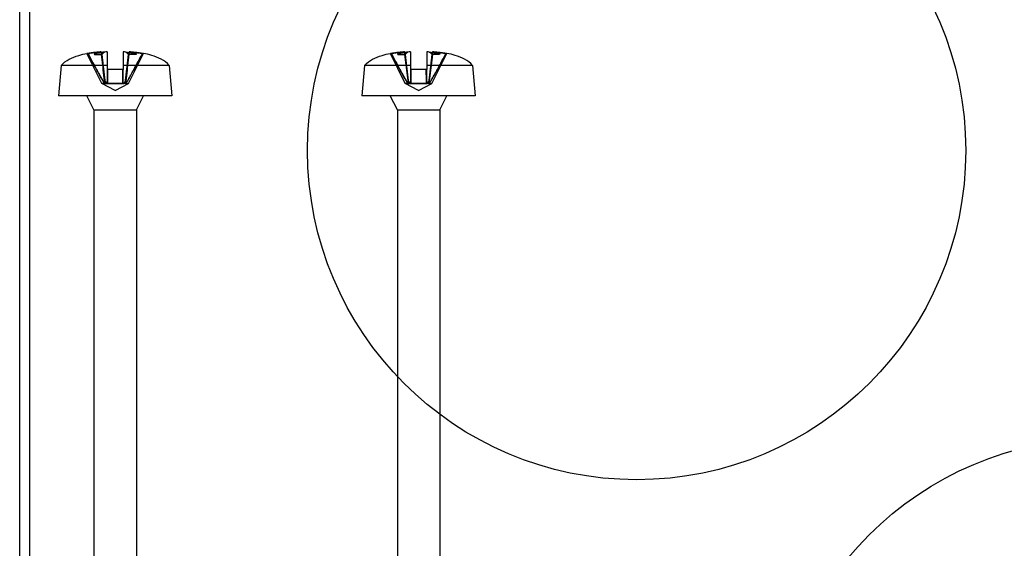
# Model space of a CAD drawing. Header units: millimetres. Extents: x 37 to 287, y 134 to 316.
# Tile 4 of 6: x 90 to 139, y 205 to 231. Entities that reach past the tile are written whole.
import ezdxf

# ---------------------------------------------------------------- set-up
doc = ezdxf.new("R2010")
doc.units = ezdxf.units.MM
doc.header["$LTSCALE"] = 29.133641
doc.layers.get('0').update_dxf_attribs({"linetype": 'CONTINUOUS'})

msp = doc.modelspace()

# ---------------------------------------------------------------- linework, layer by layer
at = {"color": 7}
for p, q in [((89.884, 174.563), (89.884, 257.562)), ((90.384, 175.562), (90.384, 254.062)), ((93.946, 227.878), (93.21, 229.356)), ((93.26, 229.356), (93.21, 229.356)), ((93.558, 229.345), (93.581, 229.312)), ((93.604, 229.345), (93.581, 229.312)), ((93.581, 229.312), (93.942, 229.312)), ((93.941, 229.312), (94.091, 228.016)), ((94.091, 228.016), (93.942, 229.312)), ((94.206, 229.432), (94.206, 228.562)), ((95.006, 229.432), (95.006, 228.562)), ((95.111, 227.864), (95.304, 229.432)), ((95.121, 228.015), (95.271, 229.312)), ((95.122, 228.016), (95.271, 229.312)), ((95.266, 227.878), (96.003, 229.356)), ((95.632, 229.312), (95.271, 229.312)), ((95.609, 229.345), (95.632, 229.312)), ((95.655, 229.345), (95.632, 229.312)), ((96.003, 229.356), (95.953, 229.356)), ((108.946, 227.878), (108.21, 229.356)), ((108.26, 229.356), (108.21, 229.356)), ((108.558, 229.345), (108.581, 229.312)), ((108.604, 229.345), (108.581, 229.312)), ((108.581, 229.312), (108.942, 229.312)), ((108.941, 229.312), (109.091, 228.016)), ((109.091, 228.016), (108.942, 229.312)), ((109.206, 229.432), (109.206, 228.562)), ((110.006, 229.432), (110.006, 228.562)), ((110.111, 227.864), (110.304, 229.432)), ((110.121, 228.015), (110.271, 229.312)), ((110.122, 228.016), (110.271, 229.312)), ((110.266, 227.878), (111.003, 229.356)), ((110.632, 229.312), (110.271, 229.312)), ((110.609, 229.345), (110.632, 229.312)), ((110.655, 229.345), (110.632, 229.312)), ((111.003, 229.356), (110.953, 229.356)), ((91.938, 228.762), (91.806, 227.262)), ((94.207, 228.762), (91.937, 228.762)), ((95.006, 228.562), (94.206, 228.562)), ((94.22, 228.562), (94.219, 227.866)), ((94.221, 227.868), (94.222, 228.562)), ((94.989, 228.562), (94.99, 227.865)), ((94.992, 227.864), (94.99, 228.562)), ((97.275, 228.762), (95.006, 228.762)), ((97.275, 228.762), (97.406, 227.262)), ((106.938, 228.762), (106.806, 227.262)), ((109.207, 228.762), (106.937, 228.762)), ((110.006, 228.562), (109.206, 228.562)), ((109.22, 228.562), (109.219, 227.866)), ((109.221, 227.868), (109.222, 228.562)), ((109.989, 228.562), (109.99, 227.865)), ((109.992, 227.864), (109.99, 228.562)), ((112.275, 228.762), (110.006, 228.762)), ((112.275, 228.762), (112.406, 227.262)), ((94.606, 227.527), (93.946, 227.878)), ((94.073, 227.878), (93.946, 227.878)), ((94.219, 227.877), (94.219, 227.866)), ((94.221, 227.868), (94.221, 227.877)), ((94.606, 227.527), (95.266, 227.878)), ((94.989, 227.877), (94.99, 227.865)), ((94.991, 227.877), (94.992, 227.864)), ((95.141, 227.877), (95.266, 227.878)), ((109.606, 227.527), (108.946, 227.878)), ((109.073, 227.878), (108.946, 227.878)), ((109.219, 227.877), (109.219, 227.866)), ((109.221, 227.868), (109.221, 227.877)), ((109.606, 227.527), (110.266, 227.878)), ((109.989, 227.877), (109.99, 227.865)), ((109.991, 227.877), (109.992, 227.864)), ((110.141, 227.877), (110.266, 227.878)), ((97.406, 227.262), (91.806, 227.262)), ((93.556, 226.562), (93.206, 227.262)), ((95.656, 226.562), (96.006, 227.262)), ((112.406, 227.262), (106.806, 227.262)), ((108.556, 226.562), (108.206, 227.262)), ((110.656, 226.562), (111.006, 227.262)), ((93.556, 226.562), (93.556, 202.262)), ((93.556, 226.562), (95.656, 226.562)), ((95.656, 226.562), (95.656, 202.262)), ((108.556, 226.562), (108.556, 202.262)), ((108.556, 226.562), (110.656, 226.562)), ((110.656, 226.562), (110.656, 202.262))]:
    msp.add_line(p, q, dxfattribs=at)
for centre in [(120.384, 224.562), (143.384, 194.062)]:
    msp.add_circle(centre, 16.269, dxfattribs=at)
for centre, radius, start, end in [((117.522, 234.171), 24.076, 191.367, 191.6432), ((116.814, 234.027), 23.354, 191.3614, 191.6462), ((149.024, 162.764), 86.388, 129.49646, 129.61491), ((147.311, 164.839), 83.697, 129.49512, 129.61739), ((94.535, 220.401), 9.037, 92.0876, 92.8935), ((94.529, 220.557), 8.881, 92.0805, 92.9001), ((94.677, 220.4), 9.038, 87.1075, 87.9124), ((94.685, 220.584), 8.853, 87.0983, 87.9205), ((40.18, 162.754), 86.4, 50.38511, 50.50357), ((42.025, 164.989), 83.502, 50.38251, 50.50506), ((71.691, 234.171), 24.075, 348.3568, 348.633), ((72.375, 234.031), 23.377, 348.3539, 348.6384), ((132.522, 234.171), 24.076, 191.367, 191.6432), ((131.814, 234.027), 23.354, 191.3614, 191.6462), ((164.024, 162.764), 86.388, 129.49646, 129.61491), ((162.311, 164.839), 83.697, 129.49512, 129.61739), ((109.535, 220.401), 9.037, 92.0876, 92.8935), ((109.529, 220.557), 8.881, 92.0805, 92.9001), ((109.677, 220.4), 9.038, 87.1075, 87.9124), ((109.685, 220.584), 8.853, 87.0983, 87.9205), ((55.18, 162.754), 86.4, 50.38511, 50.50357), ((57.025, 164.989), 83.502, 50.38251, 50.50506), ((86.691, 234.171), 24.075, 348.3568, 348.633), ((87.375, 234.031), 23.377, 348.3539, 348.6384)]:
    msp.add_arc(centre, radius, start, end, dxfattribs=at)
for points, knots in [([(91.938, 228.762), (92.053, 228.898), (92.328, 229.092), (92.766, 229.259), (93.07, 229.33), (93.21, 229.356)], [0, 0, 0, 0, 0.345765, 0.706356, 1, 1, 1, 1]), ([(93.26, 229.356), (93.335, 229.369), (93.482, 229.391), (93.698, 229.416), (93.84, 229.427), (93.909, 229.432)], [0, 0, 0, 0, 0.349118, 0.681955, 1, 1, 1, 1]), ([(93.909, 229.432), (93.838, 229.427), (93.696, 229.415), (93.479, 229.391), (93.333, 229.369), (93.26, 229.356)], [0, 0, 0, 0, 0.324814, 0.657235, 1, 1, 1, 1]), ([(93.26, 229.356), (93.353, 229.176), (93.534, 228.831), (93.801, 228.336), (93.98, 228.024), (94.071, 227.877)], [0, 0, 0, 0, 0.360218, 0.69308, 1, 1, 1, 1]), ([(94.073, 227.877), (93.982, 228.022), (93.803, 228.333), (93.536, 228.828), (93.354, 229.175), (93.26, 229.356)], [0, 0, 0, 0, 0.304086, 0.637262, 1, 1, 1, 1]), ([(93.918, 229.426), (93.875, 229.42), (93.791, 229.407), (93.671, 229.38), (93.594, 229.358), (93.558, 229.345)], [0, 0, 0, 0, 0.355158, 0.688273, 1, 1, 1, 1]), ([(93.604, 229.345), (93.599, 229.345), (93.589, 229.345), (93.573, 229.345), (93.563, 229.345), (93.558, 229.345)], [0, 0, 0, 0, 0.334163, 0.665837, 1, 1, 1, 1]), ([(93.604, 229.345), (93.656, 229.357), (93.761, 229.379), (93.92, 229.406), (94.026, 229.42), (94.079, 229.426)], [0, 0, 0, 0, 0.333669, 0.66619, 1, 1, 1, 1]), ([(94.079, 229.426), (94.026, 229.42), (93.92, 229.406), (93.761, 229.379), (93.656, 229.357), (93.604, 229.345)], [0, 0, 0, 0, 0.333797, 0.666338, 1, 1, 1, 1]), ([(93.909, 229.432), (93.931, 229.254), (93.974, 228.902), (94.038, 228.38), (94.08, 228.035), (94.101, 227.865)], [0, 0, 0, 0, 0.340488, 0.674113, 1, 1, 1, 1]), ([(93.909, 229.432), (93.911, 229.431), (93.914, 229.429), (93.917, 229.427), (93.918, 229.426)], [0, 0, 0, 0, 0.639789, 1, 1, 1, 1]), ([(93.918, 229.426), (93.917, 229.427), (93.914, 229.429), (93.911, 229.431), (93.909, 229.432)], [0, 0, 0, 0, 0.360011, 1, 1, 1, 1]), ([(94.101, 227.866), (94.079, 228.042), (94.035, 228.392), (93.972, 228.914), (93.93, 229.26), (93.909, 229.432)], [0, 0, 0, 0, 0.337484, 0.670619, 1, 1, 1, 1]), ([(95.304, 229.432), (95.282, 229.254), (95.238, 228.902), (95.174, 228.38), (95.132, 228.035), (95.111, 227.865)], [0, 0, 0, 0, 0.340488, 0.674113, 1, 1, 1, 1]), ([(95.133, 229.426), (95.187, 229.42), (95.293, 229.406), (95.451, 229.379), (95.556, 229.357), (95.608, 229.345)], [0, 0, 0, 0, 0.33379, 0.666329, 1, 1, 1, 1]), ([(95.141, 227.877), (95.237, 228.031), (95.42, 228.35), (95.686, 228.845), (95.863, 229.183), (95.953, 229.356)], [0, 0, 0, 0, 0.321096, 0.653892, 1, 1, 1, 1]), ([(95.143, 227.877), (95.233, 228.023), (95.411, 228.334), (95.678, 228.829), (95.859, 229.175), (95.953, 229.356)], [0, 0, 0, 0, 0.304569, 0.63775, 1, 1, 1, 1]), ([(95.294, 229.426), (95.295, 229.427), (95.298, 229.429), (95.301, 229.431), (95.304, 229.432)], [0, 0, 0, 0, 0.360521, 1, 1, 1, 1]), ([(95.304, 229.432), (95.301, 229.431), (95.298, 229.429), (95.295, 229.427), (95.294, 229.426)], [0, 0, 0, 0, 0.639789, 1, 1, 1, 1]), ([(95.655, 229.345), (95.618, 229.358), (95.542, 229.38), (95.421, 229.407), (95.337, 229.42), (95.294, 229.426)], [0, 0, 0, 0, 0.311733, 0.644819, 1, 1, 1, 1]), ([(95.304, 229.432), (95.374, 229.427), (95.517, 229.415), (95.734, 229.391), (95.879, 229.369), (95.953, 229.356)], [0, 0, 0, 0, 0.324739, 0.657198, 1, 1, 1, 1]), ([(95.953, 229.356), (95.878, 229.369), (95.731, 229.391), (95.514, 229.416), (95.373, 229.427), (95.304, 229.432)], [0, 0, 0, 0, 0.349118, 0.681955, 1, 1, 1, 1]), ([(95.609, 229.345), (95.614, 229.345), (95.624, 229.345), (95.639, 229.345), (95.649, 229.345), (95.655, 229.345)], [0, 0, 0, 0, 0.334163, 0.665837, 1, 1, 1, 1]), ([(97.275, 228.762), (97.159, 228.898), (96.885, 229.092), (96.447, 229.259), (96.142, 229.33), (96.003, 229.356)], [0, 0, 0, 0, 0.345765, 0.706356, 1, 1, 1, 1]), ([(106.938, 228.762), (107.053, 228.898), (107.328, 229.092), (107.766, 229.259), (108.07, 229.33), (108.21, 229.356)], [0, 0, 0, 0, 0.345765, 0.706356, 1, 1, 1, 1]), ([(108.26, 229.356), (108.335, 229.369), (108.482, 229.391), (108.698, 229.416), (108.84, 229.427), (108.909, 229.432)], [0, 0, 0, 0, 0.349118, 0.681955, 1, 1, 1, 1]), ([(108.909, 229.432), (108.838, 229.427), (108.696, 229.415), (108.479, 229.391), (108.333, 229.369), (108.26, 229.356)], [0, 0, 0, 0, 0.324814, 0.657235, 1, 1, 1, 1]), ([(108.26, 229.356), (108.353, 229.176), (108.534, 228.831), (108.801, 228.336), (108.98, 228.024), (109.071, 227.877)], [0, 0, 0, 0, 0.360218, 0.69308, 1, 1, 1, 1]), ([(109.073, 227.877), (108.982, 228.022), (108.803, 228.333), (108.536, 228.828), (108.354, 229.175), (108.26, 229.356)], [0, 0, 0, 0, 0.304086, 0.637262, 1, 1, 1, 1]), ([(108.918, 229.426), (108.875, 229.42), (108.791, 229.407), (108.671, 229.38), (108.594, 229.358), (108.558, 229.345)], [0, 0, 0, 0, 0.355158, 0.688273, 1, 1, 1, 1]), ([(108.604, 229.345), (108.599, 229.345), (108.589, 229.345), (108.573, 229.345), (108.563, 229.345), (108.558, 229.345)], [0, 0, 0, 0, 0.334163, 0.665837, 1, 1, 1, 1]), ([(108.604, 229.345), (108.656, 229.357), (108.761, 229.379), (108.92, 229.406), (109.026, 229.42), (109.079, 229.426)], [0, 0, 0, 0, 0.333669, 0.66619, 1, 1, 1, 1]), ([(109.079, 229.426), (109.026, 229.42), (108.92, 229.406), (108.761, 229.379), (108.656, 229.357), (108.604, 229.345)], [0, 0, 0, 0, 0.333797, 0.666338, 1, 1, 1, 1]), ([(108.909, 229.432), (108.931, 229.254), (108.974, 228.902), (109.038, 228.38), (109.08, 228.035), (109.101, 227.865)], [0, 0, 0, 0, 0.340488, 0.674113, 1, 1, 1, 1]), ([(108.909, 229.432), (108.911, 229.431), (108.914, 229.429), (108.917, 229.427), (108.918, 229.426)], [0, 0, 0, 0, 0.639789, 1, 1, 1, 1]), ([(108.918, 229.426), (108.917, 229.427), (108.914, 229.429), (108.911, 229.431), (108.909, 229.432)], [0, 0, 0, 0, 0.360011, 1, 1, 1, 1]), ([(109.101, 227.866), (109.079, 228.042), (109.035, 228.392), (108.972, 228.914), (108.93, 229.26), (108.909, 229.432)], [0, 0, 0, 0, 0.337484, 0.670619, 1, 1, 1, 1]), ([(110.304, 229.432), (110.282, 229.254), (110.238, 228.902), (110.174, 228.38), (110.132, 228.035), (110.111, 227.865)], [0, 0, 0, 0, 0.340488, 0.674113, 1, 1, 1, 1]), ([(110.133, 229.426), (110.187, 229.42), (110.293, 229.406), (110.451, 229.379), (110.556, 229.357), (110.608, 229.345)], [0, 0, 0, 0, 0.33379, 0.666329, 1, 1, 1, 1]), ([(110.141, 227.877), (110.237, 228.031), (110.42, 228.35), (110.686, 228.845), (110.863, 229.183), (110.953, 229.356)], [0, 0, 0, 0, 0.321096, 0.653892, 1, 1, 1, 1]), ([(110.143, 227.877), (110.233, 228.023), (110.411, 228.334), (110.678, 228.829), (110.859, 229.175), (110.953, 229.356)], [0, 0, 0, 0, 0.304569, 0.63775, 1, 1, 1, 1]), ([(110.294, 229.426), (110.295, 229.427), (110.298, 229.429), (110.301, 229.431), (110.304, 229.432)], [0, 0, 0, 0, 0.360521, 1, 1, 1, 1]), ([(110.304, 229.432), (110.301, 229.431), (110.298, 229.429), (110.295, 229.427), (110.294, 229.426)], [0, 0, 0, 0, 0.639789, 1, 1, 1, 1]), ([(110.655, 229.345), (110.618, 229.358), (110.542, 229.38), (110.421, 229.407), (110.337, 229.42), (110.294, 229.426)], [0, 0, 0, 0, 0.311733, 0.644819, 1, 1, 1, 1]), ([(110.304, 229.432), (110.374, 229.427), (110.517, 229.415), (110.734, 229.391), (110.879, 229.369), (110.953, 229.356)], [0, 0, 0, 0, 0.324739, 0.657198, 1, 1, 1, 1]), ([(110.953, 229.356), (110.878, 229.369), (110.731, 229.391), (110.514, 229.416), (110.373, 229.427), (110.304, 229.432)], [0, 0, 0, 0, 0.349118, 0.681955, 1, 1, 1, 1]), ([(110.609, 229.345), (110.614, 229.345), (110.624, 229.345), (110.639, 229.345), (110.649, 229.345), (110.655, 229.345)], [0, 0, 0, 0, 0.334163, 0.665837, 1, 1, 1, 1]), ([(112.275, 228.762), (112.159, 228.898), (111.885, 229.092), (111.447, 229.259), (111.142, 229.33), (111.003, 229.356)], [0, 0, 0, 0, 0.345765, 0.706356, 1, 1, 1, 1]), ([(94.227, 228.562), (94.226, 228.482), (94.224, 228.325), (94.222, 228.096), (94.22, 227.949), (94.219, 227.877)], [0, 0, 0, 0, 0.353781, 0.687636, 1, 1, 1, 1]), ([(94.221, 227.877), (94.222, 227.948), (94.223, 228.096), (94.226, 228.324), (94.227, 228.481), (94.228, 228.562)], [0, 0, 0, 0, 0.311331, 0.645251, 1, 1, 1, 1]), ([(94.983, 228.562), (94.984, 228.482), (94.985, 228.325), (94.987, 228.096), (94.989, 227.949), (94.989, 227.877)], [0, 0, 0, 0, 0.353264, 0.687069, 1, 1, 1, 1]), ([(94.991, 227.877), (94.991, 227.948), (94.989, 228.096), (94.987, 228.324), (94.985, 228.481), (94.985, 228.562)], [0, 0, 0, 0, 0.311337, 0.64526, 1, 1, 1, 1]), ([(109.227, 228.562), (109.226, 228.482), (109.224, 228.325), (109.222, 228.096), (109.22, 227.949), (109.219, 227.877)], [0, 0, 0, 0, 0.353781, 0.687636, 1, 1, 1, 1]), ([(109.221, 227.877), (109.222, 227.948), (109.223, 228.096), (109.226, 228.324), (109.227, 228.481), (109.228, 228.562)], [0, 0, 0, 0, 0.311331, 0.645251, 1, 1, 1, 1]), ([(109.983, 228.562), (109.984, 228.482), (109.985, 228.325), (109.987, 228.096), (109.989, 227.949), (109.989, 227.877)], [0, 0, 0, 0, 0.353264, 0.687069, 1, 1, 1, 1]), ([(109.991, 227.877), (109.991, 227.948), (109.989, 228.096), (109.987, 228.324), (109.985, 228.481), (109.985, 228.562)], [0, 0, 0, 0, 0.311337, 0.64526, 1, 1, 1, 1]), ([(94.071, 227.877), (94.075, 227.876), (94.081, 227.873), (94.091, 227.869), (94.098, 227.867), (94.101, 227.865)], [0, 0, 0, 0, 0.340739, 0.660781, 1, 1, 1, 1]), ([(94.101, 227.866), (94.098, 227.867), (94.091, 227.869), (94.082, 227.874), (94.076, 227.876), (94.073, 227.877)], [0, 0, 0, 0, 0.331352, 0.661306, 1, 1, 1, 1]), ([(94.091, 228.016), (94.101, 228), (94.12, 227.969), (94.15, 227.923), (94.171, 227.893), (94.181, 227.877)], [0, 0, 0, 0, 0.334443, 0.666015, 1, 1, 1, 1]), ([(94.091, 228.016), (94.092, 228), (94.095, 227.969), (94.099, 227.923), (94.101, 227.892), (94.102, 227.877)], [0, 0, 0, 0, 0.338114, 0.670628, 1, 1, 1, 1]), ([(94.181, 227.877), (94.171, 227.892), (94.15, 227.922), (94.12, 227.969), (94.101, 228), (94.091, 228.016)], [0, 0, 0, 0, 0.334144, 0.665554, 1, 1, 1, 1]), ([(94.091, 228.016), (94.092, 228), (94.095, 227.969), (94.099, 227.923), (94.101, 227.892), (94.102, 227.877)], [0, 0, 0, 0, 0.338176, 0.670668, 1, 1, 1, 1]), ([(94.101, 227.866), (94.101, 227.867), (94.102, 227.869), (94.102, 227.873), (94.102, 227.876), (94.102, 227.877)], [0, 0, 0, 0, 0.314689, 0.630966, 1, 1, 1, 1]), ([(94.101, 227.865), (94.101, 227.866), (94.102, 227.869), (94.102, 227.873), (94.102, 227.876), (94.102, 227.877)], [0, 0, 0, 0, 0.306361, 0.639633, 1, 1, 1, 1]), ([(94.181, 227.877), (94.172, 227.877), (94.154, 227.878), (94.127, 227.878), (94.11, 227.877), (94.102, 227.877)], [0, 0, 0, 0, 0.346531, 0.701897, 1, 1, 1, 1]), ([(94.102, 227.877), (94.11, 227.877), (94.127, 227.878), (94.154, 227.878), (94.172, 227.877), (94.181, 227.877)], [0, 0, 0, 0, 0.296315, 0.653402, 1, 1, 1, 1]), ([(94.218, 227.866), (94.214, 227.867), (94.206, 227.869), (94.194, 227.873), (94.185, 227.876), (94.181, 227.877)], [0, 0, 0, 0, 0.333094, 0.663431, 1, 1, 1, 1]), ([(94.181, 227.877), (94.186, 227.876), (94.194, 227.873), (94.206, 227.869), (94.214, 227.867), (94.218, 227.867)], [0, 0, 0, 0, 0.354234, 0.669812, 1, 1, 1, 1]), ([(94.606, 227.878), (94.561, 227.878), (94.472, 227.878), (94.342, 227.878), (94.259, 227.878), (94.219, 227.878)], [0, 0, 0, 0, 0.351769, 0.691055, 1, 1, 1, 1]), ([(94.221, 227.877), (94.261, 227.877), (94.344, 227.878), (94.472, 227.878), (94.561, 227.878), (94.606, 227.878)], [0, 0, 0, 0, 0.308236, 0.650004, 1, 1, 1, 1]), ([(94.992, 227.877), (94.952, 227.877), (94.869, 227.878), (94.74, 227.878), (94.651, 227.878), (94.606, 227.878)], [0, 0, 0, 0, 0.308263, 0.649915, 1, 1, 1, 1]), ([(94.606, 227.878), (94.651, 227.878), (94.739, 227.878), (94.867, 227.878), (94.95, 227.877), (94.99, 227.877)], [0, 0, 0, 0, 0.351004, 0.69028, 1, 1, 1, 1]), ([(94.99, 227.864), (94.995, 227.866), (95.004, 227.868), (95.017, 227.873), (95.026, 227.876), (95.031, 227.877)], [0, 0, 0, 0, 0.332304, 0.645841, 1, 1, 1, 1]), ([(94.992, 227.864), (94.996, 227.866), (95.005, 227.869), (95.018, 227.873), (95.027, 227.876), (95.031, 227.877)], [0, 0, 0, 0, 0.338668, 0.657585, 1, 1, 1, 1]), ([(95.121, 228.015), (95.112, 228), (95.092, 227.969), (95.063, 227.922), (95.042, 227.892), (95.031, 227.877)], [0, 0, 0, 0, 0.334665, 0.666066, 1, 1, 1, 1]), ([(95.11, 227.877), (95.103, 227.877), (95.085, 227.878), (95.059, 227.878), (95.04, 227.877), (95.031, 227.877)], [0, 0, 0, 0, 0.29645, 0.653625, 1, 1, 1, 1]), ([(95.111, 227.877), (95.103, 227.877), (95.085, 227.878), (95.059, 227.878), (95.041, 227.877), (95.031, 227.877)], [0, 0, 0, 0, 0.302138, 0.658191, 1, 1, 1, 1]), ([(95.032, 227.877), (95.042, 227.892), (95.063, 227.923), (95.092, 227.969), (95.112, 228), (95.122, 228.016)], [0, 0, 0, 0, 0.333966, 0.66553, 1, 1, 1, 1]), ([(95.112, 227.865), (95.111, 227.866), (95.11, 227.869), (95.11, 227.873), (95.11, 227.876), (95.11, 227.877)], [0, 0, 0, 0, 0.313633, 0.647577, 1, 1, 1, 1]), ([(95.11, 227.877), (95.11, 227.876), (95.11, 227.873), (95.111, 227.868), (95.111, 227.865), (95.111, 227.864)], [0, 0, 0, 0, 0.350159, 0.665793, 1, 1, 1, 1]), ([(95.122, 228.016), (95.12, 228), (95.118, 227.969), (95.114, 227.923), (95.112, 227.892), (95.111, 227.877)], [0, 0, 0, 0, 0.338114, 0.670628, 1, 1, 1, 1]), ([(95.111, 227.877), (95.112, 227.892), (95.113, 227.923), (95.118, 227.969), (95.12, 228), (95.121, 228.015)], [0, 0, 0, 0, 0.329115, 0.661617, 1, 1, 1, 1]), ([(95.111, 227.864), (95.114, 227.865), (95.121, 227.868), (95.132, 227.873), (95.139, 227.876), (95.143, 227.877)], [0, 0, 0, 0, 0.345123, 0.660267, 1, 1, 1, 1]), ([(95.141, 227.877), (95.138, 227.876), (95.131, 227.873), (95.121, 227.869), (95.115, 227.867), (95.111, 227.865)], [0, 0, 0, 0, 0.340741, 0.660778, 1, 1, 1, 1]), ([(109.071, 227.877), (109.075, 227.876), (109.081, 227.873), (109.091, 227.869), (109.098, 227.867), (109.101, 227.865)], [0, 0, 0, 0, 0.340739, 0.660781, 1, 1, 1, 1]), ([(109.101, 227.866), (109.098, 227.867), (109.091, 227.869), (109.082, 227.874), (109.076, 227.876), (109.073, 227.877)], [0, 0, 0, 0, 0.331352, 0.661306, 1, 1, 1, 1]), ([(109.091, 228.016), (109.101, 228), (109.12, 227.969), (109.15, 227.923), (109.171, 227.893), (109.181, 227.877)], [0, 0, 0, 0, 0.334443, 0.666015, 1, 1, 1, 1]), ([(109.091, 228.016), (109.092, 228), (109.095, 227.969), (109.099, 227.923), (109.101, 227.892), (109.102, 227.877)], [0, 0, 0, 0, 0.338114, 0.670628, 1, 1, 1, 1]), ([(109.181, 227.877), (109.171, 227.892), (109.15, 227.922), (109.12, 227.969), (109.101, 228), (109.091, 228.016)], [0, 0, 0, 0, 0.334144, 0.665554, 1, 1, 1, 1]), ([(109.091, 228.016), (109.092, 228), (109.095, 227.969), (109.099, 227.923), (109.101, 227.892), (109.102, 227.877)], [0, 0, 0, 0, 0.338176, 0.670668, 1, 1, 1, 1]), ([(109.101, 227.866), (109.101, 227.867), (109.102, 227.869), (109.102, 227.873), (109.102, 227.876), (109.102, 227.877)], [0, 0, 0, 0, 0.314689, 0.630966, 1, 1, 1, 1]), ([(109.101, 227.865), (109.101, 227.866), (109.102, 227.869), (109.102, 227.873), (109.102, 227.876), (109.102, 227.877)], [0, 0, 0, 0, 0.306361, 0.639633, 1, 1, 1, 1]), ([(109.181, 227.877), (109.172, 227.877), (109.154, 227.878), (109.127, 227.878), (109.11, 227.877), (109.102, 227.877)], [0, 0, 0, 0, 0.346531, 0.701897, 1, 1, 1, 1]), ([(109.102, 227.877), (109.11, 227.877), (109.127, 227.878), (109.154, 227.878), (109.172, 227.877), (109.181, 227.877)], [0, 0, 0, 0, 0.296315, 0.653402, 1, 1, 1, 1]), ([(109.218, 227.866), (109.214, 227.867), (109.206, 227.869), (109.194, 227.873), (109.185, 227.876), (109.181, 227.877)], [0, 0, 0, 0, 0.333094, 0.663431, 1, 1, 1, 1]), ([(109.181, 227.877), (109.186, 227.876), (109.194, 227.873), (109.206, 227.869), (109.214, 227.867), (109.218, 227.867)], [0, 0, 0, 0, 0.354234, 0.669812, 1, 1, 1, 1]), ([(109.606, 227.878), (109.561, 227.878), (109.472, 227.878), (109.342, 227.878), (109.259, 227.878), (109.219, 227.878)], [0, 0, 0, 0, 0.351769, 0.691055, 1, 1, 1, 1]), ([(109.221, 227.877), (109.261, 227.877), (109.344, 227.878), (109.472, 227.878), (109.561, 227.878), (109.606, 227.878)], [0, 0, 0, 0, 0.308236, 0.650004, 1, 1, 1, 1]), ([(109.992, 227.877), (109.952, 227.877), (109.869, 227.878), (109.74, 227.878), (109.651, 227.878), (109.606, 227.878)], [0, 0, 0, 0, 0.308263, 0.649915, 1, 1, 1, 1]), ([(109.606, 227.878), (109.651, 227.878), (109.739, 227.878), (109.867, 227.878), (109.95, 227.877), (109.99, 227.877)], [0, 0, 0, 0, 0.351004, 0.69028, 1, 1, 1, 1]), ([(109.99, 227.864), (109.995, 227.866), (110.004, 227.868), (110.017, 227.873), (110.026, 227.876), (110.031, 227.877)], [0, 0, 0, 0, 0.332304, 0.645841, 1, 1, 1, 1]), ([(109.992, 227.864), (109.996, 227.866), (110.005, 227.869), (110.018, 227.873), (110.027, 227.876), (110.031, 227.877)], [0, 0, 0, 0, 0.338668, 0.657585, 1, 1, 1, 1]), ([(110.121, 228.015), (110.112, 228), (110.092, 227.969), (110.063, 227.922), (110.042, 227.892), (110.031, 227.877)], [0, 0, 0, 0, 0.334665, 0.666066, 1, 1, 1, 1]), ([(110.11, 227.877), (110.103, 227.877), (110.085, 227.878), (110.059, 227.878), (110.04, 227.877), (110.031, 227.877)], [0, 0, 0, 0, 0.29645, 0.653625, 1, 1, 1, 1]), ([(110.111, 227.877), (110.103, 227.877), (110.085, 227.878), (110.059, 227.878), (110.041, 227.877), (110.031, 227.877)], [0, 0, 0, 0, 0.302138, 0.658191, 1, 1, 1, 1]), ([(110.032, 227.877), (110.042, 227.892), (110.063, 227.923), (110.092, 227.969), (110.112, 228), (110.122, 228.016)], [0, 0, 0, 0, 0.333966, 0.66553, 1, 1, 1, 1]), ([(110.112, 227.865), (110.111, 227.866), (110.11, 227.869), (110.11, 227.873), (110.11, 227.876), (110.11, 227.877)], [0, 0, 0, 0, 0.313633, 0.647577, 1, 1, 1, 1]), ([(110.11, 227.877), (110.11, 227.876), (110.11, 227.873), (110.111, 227.868), (110.111, 227.865), (110.111, 227.864)], [0, 0, 0, 0, 0.350159, 0.665793, 1, 1, 1, 1]), ([(110.122, 228.016), (110.12, 228), (110.118, 227.969), (110.114, 227.923), (110.112, 227.892), (110.111, 227.877)], [0, 0, 0, 0, 0.338114, 0.670628, 1, 1, 1, 1]), ([(110.111, 227.877), (110.112, 227.892), (110.113, 227.923), (110.118, 227.969), (110.12, 228), (110.121, 228.015)], [0, 0, 0, 0, 0.329115, 0.661617, 1, 1, 1, 1]), ([(110.111, 227.864), (110.114, 227.865), (110.121, 227.868), (110.132, 227.873), (110.139, 227.876), (110.143, 227.877)], [0, 0, 0, 0, 0.345123, 0.660267, 1, 1, 1, 1]), ([(110.141, 227.877), (110.138, 227.876), (110.131, 227.873), (110.121, 227.869), (110.115, 227.867), (110.111, 227.865)], [0, 0, 0, 0, 0.340741, 0.660778, 1, 1, 1, 1])]:
    msp.add_open_spline(points, degree=3, knots=knots, dxfattribs=at)

doc.saveas('drawing.dxf')
